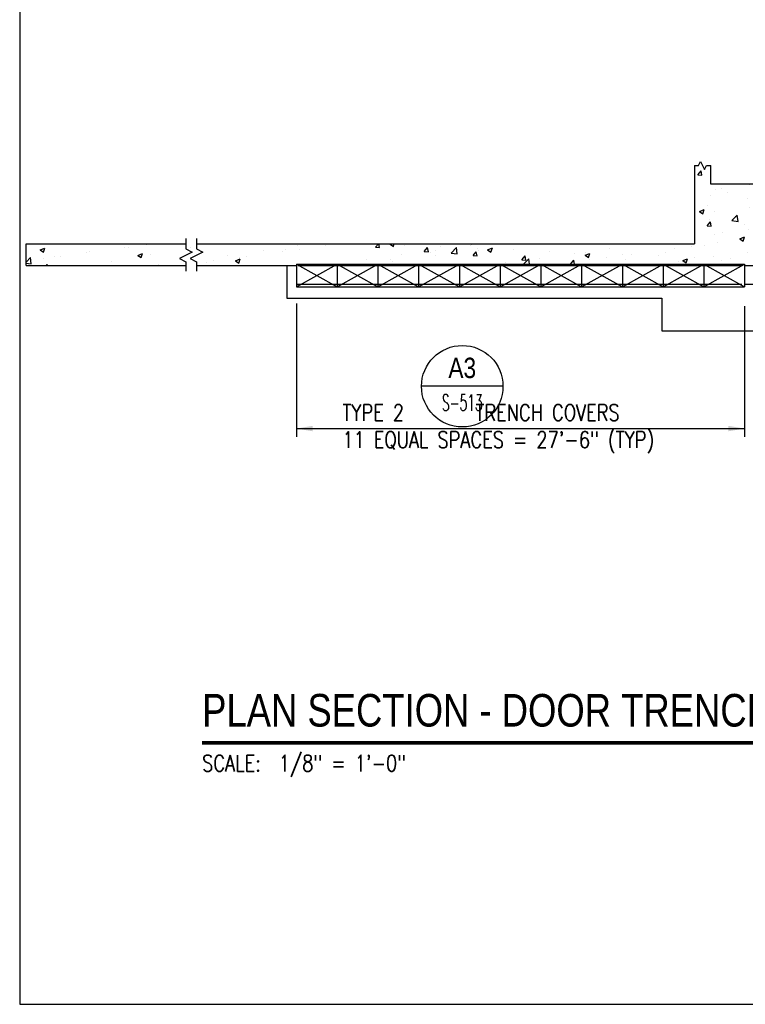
# Model space of a CAD drawing. Header units: inches. Extents: x -9715 to 32893, y -15613 to -1138.
# Tile 20 of 256: x 6742 to 7276, y -12415 to -11690. Entities that reach past the tile are written whole.
import ezdxf
from ezdxf.enums import TextEntityAlignment as Align

# ---------------------------------------------------------------- set-up
doc = ezdxf.new("R2010")
doc.units = ezdxf.units.IN
doc.header["$MEASUREMENT"] = 0
doc.linetypes.add('HIDDEN', pattern=[0.375, 0.25, -0.125])
doc.layers.get('0').update_dxf_attribs({"color": 252})
doc.layers.get('DEFPOINTS').update_dxf_attribs({"color": 11})
for name, color, linetype in [('S-ANNO-SYMB', 2, 'Continuous'), ('S-ANNO-TEXT', 2, 'Continuous'), ('S1', 2, 'Continuous'), ('S2', 7, 'Continuous'), ('S5', 1, 'Continuous'), ('S6', 1, 'Continuous')]:
    doc.layers.add(name, color=color, linetype=linetype)
doc.styles.add('125', font='romans.shx', dxfattribs={"width": 0.8, "height": 2})
doc.styles.add('FT', font='ROMANS.shx', dxfattribs={"width": 0.8, "height": 0.125})
doc.styles.add('ROMANS', font='ROMANS.shx', dxfattribs={"width": 0.8})
doc.styles.add('TITTEXTL', font='swiss.ttf', dxfattribs={"width": 0.8})
doc.styles.add('TT', font='swiss.ttf', dxfattribs={"width": 0.8, "height": 0.25})

# ---------------------------------------------------------------- blocks, each defined once
blk = doc.blocks.new('*X158')
at = {"color": 0}
for p, q in [((709.26, 937.02), (711.67, 939.89)), ((709.26, 937.02), (712.25, 936.76)), ((712.25, 936.76), (711.67, 939.89)), ((747.72, 929.67), (747.72, 929.67)), ((718.61, 922.1), (718.61, 922.1)), ((722.47, 926.47), (722.47, 926.47)), ((726.58, 927.14), (726.58, 927.14)), ((731.12, 923.74), (731.12, 923.74)), ((750.06, 926.24), (750.06, 926.24)), ((752.45, 926.17), (752.78, 926.3)), ((752.45, 926.17), (752.78, 925.95)), ((716.67, 914.74), (716.67, 914.74)), ((745.83, 919.74), (745.83, 919.74)), ((710.44, 910.04), (713.94, 911.39)), ((710.44, 910.04), (712.92, 908.36)), ((712.93, 908.36), (713.94, 911.39)), ((721.86, 909.82), (721.86, 909.82)), ((734.47, 903.26), (738.37, 907.32)), ((736.91, 906.52), (736.91, 906.52)), ((738.92, 902.57), (738.37, 907.32)), ((747.12, 913.02), (747.12, 913.02)), ((716.2, 899.41), (718.61, 902.28)), ((716.2, 899.41), (719.19, 899.15)), ((716.84, 901.59), (716.84, 901.59)), ((717.97, 904.02), (717.97, 904.02)), ((719.19, 899.15), (718.61, 902.28)), ((734.47, 903.26), (738.92, 902.57)), ((743.53, 900.46), (743.53, 900.46)), ((721.25, 893.18), (721.25, 893.18)), ((727.39, 894.87), (727.39, 894.87)), ((746.51, 896.38), (746.51, 896.38)), ((752.06, 896.27), (752.78, 897.13)), ((752.06, 896.27), (752.78, 896.21)), ((303.06, 885.38), (303.06, 885.38)), ((414.88, 884.59), (414.88, 884.59)), ((434.9, 884.75), (434.9, 884.75)), ((472.09, 883.76), (474.11, 886.16)), ((475.08, 883.5), (474.59, 886.16)), ((482.7, 885.8), (483.65, 886.16)), ((482.7, 885.8), (485.19, 884.12)), ((485.19, 884.12), (485.88, 886.16)), ((493.37, 885.19), (493.37, 885.19)), ((541.71, 884.71), (541.71, 884.71)), ((542.4, 885.36), (542.4, 885.36)), ((579.39, 885.78), (579.39, 885.78)), ((669.61, 885.91), (669.61, 885.91)), ((714.6, 884.91), (714.6, 884.91)), ((723.75, 886.8), (723.75, 886.8)), ((740.28, 889.91), (743.78, 891.26)), ((740.28, 889.91), (742.77, 888.23)), ((742.77, 888.23), (743.78, 891.25)), ((743.76, 889.91), (743.76, 889.91)), ((225.12, 881.68), (228.62, 883.03)), ((225.12, 881.68), (227.61, 880.01)), ((227.61, 880.01), (228.62, 883.03)), ((258.96, 879.57), (258.96, 879.57)), ((261.7, 880.29), (261.7, 880.29)), ((286.95, 883.49), (286.95, 883.49)), ((290.54, 883.73), (290.54, 883.73)), ((296.98, 877.68), (300.48, 879.02)), ((296.98, 877.68), (299.47, 876)), ((299.47, 876), (300.48, 879.02)), ((306.52, 878.15), (306.52, 878.15)), ((335.68, 883.15), (335.68, 883.15)), ((363.24, 877.32), (363.24, 877.32)), ((376.82, 877.18), (376.82, 877.18)), ((389.21, 881.07), (389.21, 881.07)), ((403.45, 880.6), (403.45, 880.6)), ((405.98, 882.18), (405.98, 882.18)), ((415.97, 882.25), (415.97, 882.25)), ((472.09, 883.76), (475.08, 883.5)), ((491.17, 878.41), (491.17, 878.41)), ((507.96, 880.63), (510.37, 883.5)), ((507.96, 880.63), (510.95, 880.36)), ((510.95, 880.36), (510.37, 883.5)), ((512.55, 879.7), (512.55, 879.7)), ((516.36, 877.48), (516.36, 877.48)), ((516.43, 881.61), (516.43, 881.61)), ((520.06, 884.06), (520.06, 884.06)), ((527.65, 879.38), (531.55, 883.44)), ((527.65, 879.38), (532.1, 878.69)), ((528.88, 879.13), (528.88, 879.13)), ((532.1, 878.69), (531.55, 883.44)), ((543.82, 877.49), (546.23, 880.36)), ((543.82, 877.49), (546.81, 877.23)), ((546.81, 877.23), (546.23, 880.36)), ((546.75, 882.94), (546.75, 882.94)), ((547.81, 881.62), (547.81, 881.62)), ((554.56, 881.79), (558.06, 883.14)), ((554.56, 881.79), (557.05, 880.12)), ((557.05, 880.12), (558.06, 883.14)), ((573.44, 881.81), (573.44, 881.81)), ((579.68, 874.35), (582.09, 877.22)), ((582.67, 874.09), (582.1, 877.22)), ((600.13, 880.68), (600.13, 880.68)), ((618.68, 879.19), (618.68, 879.19)), ((626.42, 877.79), (629.92, 879.13)), ((626.42, 877.79), (628.9, 876.11)), ((626.82, 879.55), (626.82, 879.55)), ((628.9, 876.11), (629.92, 879.13)), ((644.36, 882.71), (644.36, 882.71)), ((653.51, 878.43), (653.51, 878.43)), ((660.72, 878.5), (660.72, 878.5)), ((680.2, 877.3), (680.2, 877.3)), ((685.44, 879.9), (685.44, 879.9)), ((692.3, 882.65), (692.3, 882.65)), ((704.82, 884.3), (704.82, 884.3)), ((745.9, 879.73), (745.9, 879.73)), ((214.78, 872.75), (218, 876.11)), ((214.78, 871.95), (218.56, 871.36)), ((216.72, 870.92), (216.72, 870.92)), ((218.56, 871.36), (218, 876.11)), ((227.51, 875.43), (227.51, 875.43)), ((229.71, 870.16), (230.4, 870.99)), ((230.56, 870.16), (230.4, 870.99)), ((236.03, 876.77), (236.03, 876.77)), ((240.03, 877.08), (240.03, 877.08)), ((277.36, 873.14), (277.36, 873.14)), ((312.31, 870.6), (312.31, 870.6)), ((337.99, 874.12), (337.99, 874.12)), ((340.42, 872.31), (340.42, 872.31)), ((347.66, 872.17), (347.66, 872.17)), ((352.94, 873.95), (352.94, 873.95)), ((368.83, 873.68), (372.34, 875.02)), ((368.83, 873.68), (371.32, 872)), ((371.32, 872), (372.34, 875.02)), ((371.87, 876.45), (371.87, 876.45)), ((465.5, 874.89), (465.5, 874.89)), ((483.39, 874.7), (483.39, 874.7)), ((484.78, 873.32), (484.78, 873.32)), ((567.46, 872.24), (567.46, 872.24)), ((579.68, 874.35), (582.67, 874.09)), ((581.07, 871.16), (584.91, 875.16)), ((585.37, 871.16), (584.91, 875.16)), ((592.71, 875.44), (592.71, 875.44)), ((615.55, 871.21), (617.96, 874.09)), ((615.55, 871.21), (616.13, 871.16)), ((618.5, 871.16), (617.96, 874.08)), ((629.27, 874.36), (629.27, 874.36)), ((641.78, 876), (641.78, 876)), ((656.28, 874.9), (656.28, 874.9)), ((694.97, 873.01), (694.97, 873.01)), ((698.27, 873.78), (701.77, 875.13)), ((698.27, 873.78), (700.76, 872.11)), ((700.76, 872.11), (701.77, 875.13)), ((706.9, 876.17), (706.9, 876.17)), ((720.64, 876.53), (720.64, 876.53)), ((726.58, 873.93), (726.58, 873.93)), ((733.59, 875.04), (733.59, 875.04)), ((742.18, 871.23), (742.18, 871.23))]:
    blk.add_line(p, q, dxfattribs=at)
blk = doc.blocks.new('SECTION_INFO')
at = {"style": 'TT', "width": 0.8}
blk.add_attdef('SECTION_TITLE', text='', height=0.25, dxfattribs=at).set_placement((0, 0.375), align=Align.TOP_LEFT)
at = {"style": 'FT', "width": 0.8}
blk.add_attdef('SCALE', (0, -0.21875), '', height=0.125, dxfattribs=at)
blk = doc.blocks.new('Anno_Section_A2')
at = {"color": 0, "linetype": 'ByBlock', "lineweight": -2}
blk.add_line((2.5, 0), (-2.5, 0), dxfattribs=at)
blk.add_circle((0, 0), 2.5, dxfattribs=at)
at = {"color": 0, "linetype": 'ByBlock', "lineweight": -2, "style": 'ROMANS', "width": 0.8}
blk.add_attdef('NUMBER', text='', height=1, dxfattribs=at).set_placement((0, 0.5), align=Align.CENTER)
blk.add_attdef('SHEET', text='', height=0.75, dxfattribs=at).set_placement((0, -0.5), align=Align.TOP_CENTER)

msp = doc.modelspace()

# ---------------------------------------------------------------- linework, layer by layer
at = {"layer": 'DEFPOINTS'}
msp.add_lwpolyline([(6742.15767, -12415.15395), (9622.15767, -12415.15395), (9622.15767, -10447.15395), (6742.15767, -10447.15395)], close=True, dxfattribs=at)
at = {"layer": 'S-ANNO-SYMB', "const_width": 2.688}
msp.add_lwpolyline([(6876.49245, -12222.6645), (9444.10116, -12222.6645)], dxfattribs=at)
at = {"layer": 'S1', "color": 3}
for p, q in [((7238.86525, -11797.53279), (7238.86525, -11811.2683)), ((7250.86525, -11811.2683), (7250.86525, -11797.53279)), ((7238.86525, -11811.2683), (7238.86525, -11855.2683)), ((7284.86525, -11811.2683), (7250.86525, -11811.2683)), ((6746.86525, -11855.2683), (6864.39875, -11855.2683)), ((6746.86525, -11871.2683), (6746.86525, -11855.2683)), ((6872.38025, -11855.2683), (7238.86525, -11855.2683)), ((7275.86525, -11871.2683), (7284.86525, -11871.2683))]:
    msp.add_line(p, q, dxfattribs=at)
at = {"layer": 'S1', "color": 3, "linetype": 'Continuous'}
for p, q in [((6746.86525, -11871.2683), (6864.39875, -11871.2683)), ((6872.38025, -11871.2683), (6945.86525, -11871.2683))]:
    msp.add_line(p, q, dxfattribs=at)
at = {"layer": 'S1', "color": 2}
for p, q in [((6938.86525, -11871.63869), (6938.86525, -11895.2683)), ((7275.86525, -11885.0183), (7596.86525, -11885.0183)), ((6938.86525, -11895.2683), (7214.86525, -11895.2683)), ((7214.86525, -11895.2683), (7214.86525, -11919.2683)), ((7214.86525, -11919.2683), (7584.86525, -11919.2683))]:
    msp.add_line(p, q, dxfattribs=at)
at = {"layer": 'S1', "color": 1}
for points in [[(7238.86525, -11797.53279), (7241.86525, -11797.53279), (7243.36525, -11794.53279), (7246.36526, -11800.53279), (7247.86525, -11797.53279), (7250.86525, -11797.53279)], [(6864.39875, -11851.2683), (6864.39875, -11859.03795), (6869.10417, -11861.39065), (6859.69333, -11866.09608), (6864.39875, -11868.44878), (6864.39875, -11875.2683)], [(6872.38025, -11851.2683), (6872.38025, -11859.03795), (6877.08567, -11861.39065), (6867.67484, -11866.09608), (6872.38025, -11868.44878), (6872.38025, -11875.2683)]]:
    msp.add_lwpolyline(points, dxfattribs=at)
at = {"layer": 'S2', "color": 4}
for p, q in [((6945.86525, -11870.2683), (6945.86525, -11887.0183)), ((6945.86525, -11870.2683), (7275.86525, -11870.2683)), ((6975.86525, -11870.2683), (6975.86525, -11887.0183)), ((7005.86525, -11870.2683), (7005.86525, -11887.0183)), ((7035.86525, -11870.2683), (7035.86525, -11887.0183)), ((7065.86525, -11870.2683), (7065.86525, -11887.0183)), ((7095.86525, -11870.2683), (7095.86525, -11887.0183)), ((7125.86525, -11870.2683), (7125.86525, -11887.0183)), ((7155.86525, -11870.2683), (7155.86525, -11887.0183)), ((7185.86525, -11870.2683), (7185.86525, -11887.0183)), ((7215.86525, -11870.2683), (7215.86525, -11887.0183)), ((7245.86525, -11870.2683), (7245.86525, -11887.0183)), ((7275.86525, -11870.2683), (7275.86525, -11887.0183)), ((6945.86525, -11887.0183), (7275.86525, -11887.0183))]:
    msp.add_line(p, q, dxfattribs=at)
at = {"layer": 'S2', "color": 1}
for p, q in [((6945.86525, -11887.0183), (6975.86525, -11870.2683)), ((6945.86525, -11870.2683), (6975.86525, -11887.0183)), ((6975.86525, -11870.2683), (7005.86525, -11887.0183)), ((6975.86525, -11887.0183), (7005.86525, -11870.2683)), ((7005.86525, -11887.0183), (7035.86525, -11870.2683)), ((7005.86525, -11870.2683), (7035.86525, -11887.0183)), ((7035.86525, -11870.2683), (7065.86525, -11887.0183)), ((7035.86525, -11887.0183), (7065.86525, -11870.2683)), ((7065.86525, -11870.2683), (7095.86525, -11887.0183)), ((7065.86525, -11887.0183), (7095.86525, -11870.2683)), ((7095.86525, -11870.2683), (7125.86525, -11887.0183)), ((7095.86525, -11887.0183), (7125.86525, -11870.2683)), ((7125.86525, -11870.2683), (7155.86525, -11887.0183)), ((7125.86525, -11887.0183), (7155.86525, -11870.2683)), ((7155.86525, -11870.2683), (7185.86525, -11887.0183)), ((7155.86525, -11887.0183), (7185.86525, -11870.2683)), ((7185.86525, -11870.2683), (7215.86525, -11887.0183)), ((7185.86525, -11887.0183), (7215.86525, -11870.2683)), ((7215.86525, -11887.0183), (7245.86525, -11870.2683)), ((7215.86525, -11870.2683), (7245.86525, -11887.0183)), ((7245.86525, -11887.0183), (7275.86525, -11870.2683)), ((7245.86525, -11870.2683), (7275.86525, -11887.0183))]:
    msp.add_line(p, q, dxfattribs=at)
at = {"layer": 'S2', "color": 1, "linetype": 'HIDDEN'}
for p, q in [((6947.29465, -11871.2683), (7273.86525, -11871.2683)), ((6952.86525, -11871.2683), (7273.86525, -11871.2683)), ((6945.86525, -11885.0183), (7273.86525, -11885.0183))]:
    msp.add_line(p, q, dxfattribs=at)
at = {"layer": 'S5', "color": 1}
for p, q in [((6945.86525, -11899.25333), (6945.86525, -11997.2683)), ((7275.86525, -11901.2683), (7275.86525, -11997.2683)), ((6945.86525, -11991.2683), (7275.86525, -11991.2683))]:
    msp.add_line(p, q, dxfattribs=at)
for points in [[(6957.86525, -11993.2683), (6957.86525, -11989.2683), (6945.86525, -11991.2683)], [(7263.86525, -11989.2683), (7263.86525, -11993.2683), (7275.86525, -11991.2683)]]:
    msp.add_solid(points, dxfattribs=at)

# ---------------------------------------------------------------- block references
at = {"layer": 'S-ANNO-SYMB'}
ref = msp.add_blockref('Anno_Section_A2', (7067.96959, -11960.09627), dxfattribs=dict(at, xscale=12, yscale=12, zscale=11.99999999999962))
ref.add_attrib('NUMBER', 'A3', dxfattribs={"layer": '0', "color": 0, "linetype": 'ByBlock', "lineweight": -2, "height": 15, "style": 'TITTEXTL', "width": 0.796875}).set_placement((7067.96959, -11954.09627, 250), align=Align.CENTER)
ref.add_attrib('SHEET', 'S-513', dxfattribs={"layer": '0', "color": 0, "linetype": 'ByBlock', "lineweight": -2, "height": 12, "style": 'ROMANS', "width": 0.55}).set_placement((7067.96959, -11966.09627, 250), align=Align.TOP_CENTER)
at = {"layer": 'S-ANNO-SYMB', "xscale": 96.00000428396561, "yscale": 96.00000428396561, "zscale": 96.00000428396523}
msp.add_blockref('SECTION_INFO', (6876.49245, -12222.6645), dxfattribs=at).add_auto_attribs({'SECTION_TITLE': 'PLAN SECTION - DOOR TRENCH COVERS', 'SCALE': 'SCALE:  1/8" = 1\'-0"'})
at = {"layer": 'S6', "color": 1}
msp.add_blockref('*X158', (6532.08691, -12741.43046), dxfattribs=at)

# ---------------------------------------------------------------- texts
at = {"layer": 'S-ANNO-TEXT', "insert": (6979.79061, -11973.46436), "char_height": 12.0000005, "width": 282.1449489, "attachment_point": 1, "style": '125'}
msp.add_mtext('TYPE 2        TRENCH COVERS\\P11 EQUAL SPACES = 27\'-6" (TYP)', dxfattribs=at)

doc.saveas('drawing.dxf')
